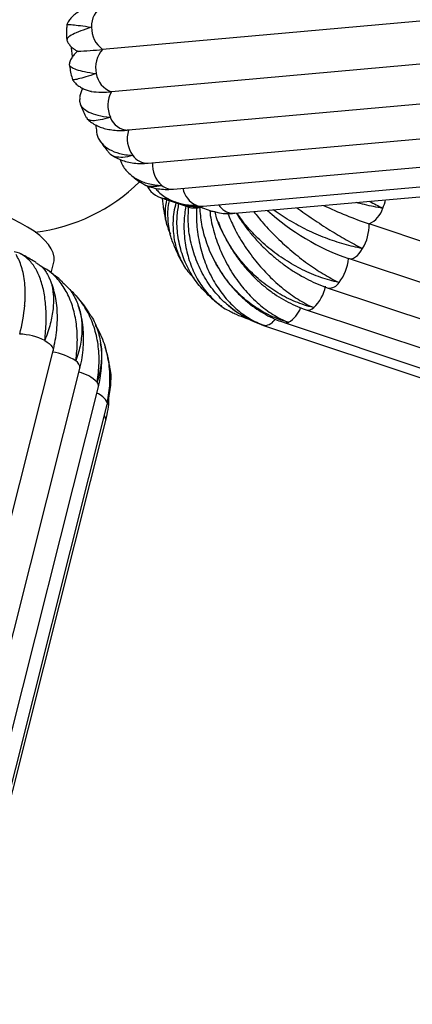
# Paper-space layout '_Isométrica' of a CAD drawing. Header units: millimetres. Extents: x -343 to 343, y -361 to 1293.
# Tile 4 of 7: x 2 to 134, y -319 to 12. Entities that reach past the tile are written whole.
import ezdxf

# ---------------------------------------------------------------- set-up
doc = ezdxf.new("R2010")
doc.units = ezdxf.units.MM

psp = doc.layouts.new('_Isométrica')

# ---------------------------------------------------------------- linework, layer by layer
at = {"color": 7, "linetype": 'Continuous', "lineweight": 25}
for p, q in [((164.46, 13.83), (29.74, 1.78)), ((17.73, 4.85), (17.9, 4.66)), ((167.42, -0.37), (32.7, -12.42)), ((173.15, -13.28), (38.43, -25.33)), ((38.43, -25.33), (38.01, -25.36)), ((45.06, -36.43), (179.78, -24.38)), ((53.56, -45.15), (188.28, -33.11)), ((63.46, -50.9), (198.19, -38.85)), ((74.1, -53.27), (208.82, -41.22)), ((49.07, -47.98), (58.5, -51.12)), ((50.2, -50.96), (49.87, -48.25)), ((70.62, -53.25), (71.67, -53.33)), ((72.17, -53.35), (74.1, -53.27)), ((303.17, -118.16), (119.14, -56.81)), ((66.57, -67.71), (67.34, -69.27)), ((296.29, -129.85), (112.25, -68.49)), ((11.44, -72.48), (11.24, -72.33)), ((12.51, -73.25), (13.4, -69.7)), ((105.4, -78.36), (289.43, -139.71)), ((98.03, -85.68), (282.06, -147.03)), ((77.83, -88.46), (78.79, -88.78)), ((83.76, -90.91), (267.79, -152.26)), ((90.65, -89.96), (274.68, -151.31)), ((-36.19, -295.51), (13.12, -99.45)), ((-27.18, -301.42), (22.14, -105.36)), ((-20.97, -307.58), (28.34, -111.52)), ((31.85, -115.53), (31.84, -113.93)), ((-18, -313.56), (31.31, -117.5)), ((-18.47, -318.95), (30.84, -122.89))]:
    psp.add_line(p, q, dxfattribs=at)
at = {"color": 8, "linetype": 'Continuous', "lineweight": 25}
for p, q in [((74.1, -53.27), (73.37, -53.28)), ((83.76, -90.91), (84.12, -90.99))]:
    psp.add_line(p, q, dxfattribs=at)
at = {"color": 7, "linetype": 'Continuous', "lineweight": 25, "flags": 128}
for points in [[(19.23, 2.69), (19.25, 2.34), (19.58, -0.62)], [(13.4, -69.7), (13.49, -69.28), (13.52, -67.97), (13.2, -66.6), (12.55, -65.17), (11.56, -63.72), (10.26, -62.24), (8.65, -60.77), (6.75, -59.32), (4.59, -57.91), (2.2, -56.54), (-0.41, -55.25), (-3.19, -54.04), (-6.12, -52.92), (-9.16, -51.92), (-12.28, -51.04), (-15.44, -50.29), (-18.61, -49.69), (-21.73, -49.23), (-24.79, -48.93), (-27.74, -48.79), (-30.55, -48.8), (-33.19, -48.98), (-35.62, -49.31)], [(112.25, -68.49), (112.79, -68.59), (113.37, -68.52), (113.97, -68.3), (114.6, -67.93), (115.22, -67.41), (115.84, -66.76), (116.43, -66), (117, -65.12)]]:
    psp.add_lwpolyline(points, dxfattribs=at)
at = {"color": 8, "linetype": 'Continuous', "lineweight": 25, "flags": 128}
for points in [[(10.32, -96.04), (11.13, -96.53), (11.82, -97.04), (12.38, -97.56), (12.79, -98.07), (13.05, -98.58), (13.16, -99.06), (13.12, -99.45)], [(31.31, -116.87), (31.34, -117.34), (31.31, -117.5)]]:
    psp.add_lwpolyline(points, dxfattribs=at)
at = {"color": 7, "linetype": 'Continuous', "lineweight": 25}
for centre, radius, start, end in [((33.84, 9.66), 7.8, 121.4575, 182.9378), ((34.85, 8.96), 8.8, 178.0355, 234.5459), ((18.15, 101), 99.89, 271.8454, 276.665), ((36.32, -4.25), 8.92, 137.456, 193.4368), ((35.21, -5.19), 7.66, 188.5573, 250.8427), ((29.69, 11.06), 23.67, 260.9181, 277.2859), ((41.16, -17.07), 9.65, 151.1877, 204.1953), ((38.47, -18.82), 6.51, 199.854, 269.6422), ((47.76, -28.14), 9.74, 163.2135, 215.8904), ((0, 0), 60, 276.8047, 314.6479), ((51.5, -40.68), 7.65, 207.2808, 270.548), ((60.77, -44.01), 7.47, 252.2815, 285.4385), ((138.84, 7.04), 80.08, 227.8687, 250.6064), ((163.05, 72.73), 136.78, 244.3806, 251.2736), ((115.82, -49.2), 8.31, 293.5873, 343.2802), ((103.8, -57.29), 15.35, 329.2902, 1.7814), ((96.83, -67.03), 15.5, 322.2869, 354.569), ((91.5, -75.23), 13.31, 313.0524, 348.8928), ((-56.4, -78.73), 60.28, 345.4533, 354.8746), ((1.57, -112.55), 18.69, 62.0511, 88.8449), ((11.05, -116.7), 16.87, 55.02, 83.7546)]:
    psp.add_arc(centre, radius, start, end, dxfattribs=at)
at = {"color": 8, "linetype": 'Continuous', "lineweight": 25}
for centre, radius, start, end in [((44.79, -30.45), 5.98, 214.5913, 272.6106), ((55.64, -37.01), 9.13, 175.5438, 229.1683), ((53.16, -39.68), 5.49, 230.555, 274.1592), ((64.47, -43.37), 7.93, 190.9409, 244.8297), ((108.29, -45.05), 16.81, 337.1102, 347.296), ((63.02, -45.77), 5.15, 248.0927, 274.9269), ((73.98, -47.05), 6.26, 212.6471, 264.3967), ((105.79, -74.54), 3.84, 264.1153, 329.1439), ((87.54, -81.88), 9.21, 299.4516, 340.0646), ((98.64, -82.96), 2.79, 257.3422, 314.2802), ((83.78, -86.49), 4.51, 274.3025, 329.1647), ((91.27, -87.96), 2.1, 252.8079, 292.473), ((19.51, -105.2), 2.63, 356.4573, 62.4433), ((19.17, -118.62), 12.27, 44.7698, 77.5599), ((26.58, -111.2), 1.79, 349.5229, 43.1836), ((25.9, -119.38), 5.96, 24.8437, 71.5578), ((28.99, -122.59), 1.87, 350.706, 43.3225)]:
    psp.add_arc(centre, radius, start, end, dxfattribs=at)
at = {"color": 7, "linetype": 'Continuous', "lineweight": 25}
for points, knots in [([(22.84, 14.94), (22.72, 14.89), (22.2, 14.68), (21.28, 14.15), (20.13, 13.32), (19.09, 12.29), (18.27, 11.24), (17.91, 10.47), (17.77, 10.17)], [0, 0, 0, 0, 0.07101, 0.295369, 0.499424, 0.692719, 0.880956, 1, 1, 1, 1]), ([(17.76, 10.15), (17.73, 9.74), (17.62, 8), (17.68, 6.25), (17.73, 4.91)], [0, 0, 0, 0, 0.235267, 1, 1, 1, 1]), ([(17.8, 10.15), (17.87, 10.18), (18, 10.23), (19.56, 10.1), (22.17, 9.79), (24.62, 9.46), (26.02, 9.26), (26.05, 9.26)], [0, 0, 0, 0, 0.215202, 0.477558, 0.732483, 0.994811, 1, 1, 1, 1]), ([(26.05, 9.26), (26.02, 9.25), (24.66, 8.81), (22.2, 7.95), (19.59, 6.78), (17.97, 5.74), (17.83, 5.19), (17.76, 4.91)], [0, 0, 0, 0, 0.005085, 0.254882, 0.511928, 0.761729, 1, 1, 1, 1]), ([(17.83, 4.62), (18.01, 4.29), (18.4, 3.58), (19.21, 2.66), (20.15, 1.87), (20.92, 1.36), (21.39, 1.16), (21.51, 1.11)], [0, 0, 0, 0, 0.215714, 0.467599, 0.703611, 0.923379, 1, 1, 1, 1]), ([(21.49, 1.24), (21.27, 1.08), (20.71, 0.66), (19.92, -0.22), (19.18, -1.38), (18.73, -2.3), (18.62, -2.83), (18.61, -2.88)], [0, 0, 0, 0, 0.161147, 0.412644, 0.683389, 0.966076, 1, 1, 1, 1]), ([(18.7, -2.9), (18.64, -3.01), (18.37, -3.43), (19.04, -4.13), (20.72, -4.97), (23.57, -5.71), (26.14, -6.13), (27.61, -6.32), (27.64, -6.32)], [0, 0, 0, 0, 0.071118, 0.29887, 0.5332561, 0.7610031, 0.9953641, 1, 1, 1, 1]), ([(18.58, -3.28), (18.63, -3.63), (18.88, -5.36), (19.3, -7.05), (19.63, -8.41)], [0, 0, 0, 0, 0.2000553, 1, 1, 1, 1]), ([(27.64, -6.32), (27.61, -6.33), (26.31, -6.76), (23.97, -7.51), (21.47, -8.21), (19.95, -8.54), (19.8, -8.45), (19.73, -8.41)], [0, 0, 0, 0, 0.005272, 0.264285, 0.530814, 0.789831, 1, 1, 1, 1]), ([(19.67, -8.45), (19.91, -8.75), (20.45, -9.47), (21.5, -10.35), (22.69, -11.14), (23.96, -11.73), (25.07, -12.11), (25.75, -12.25), (26, -12.3)], [0, 0, 0, 0, 0.131281, 0.306843, 0.485497, 0.673098, 0.878427, 1, 1, 1, 1]), ([(23.08, -11.28), (22.99, -11.45), (22.67, -12.02), (22.27, -13.11), (22.1, -14.08), (22.02, -14.54)], [0, 0, 0, 0, 0.185991, 0.621359, 1, 1, 1, 1]), ([(22.13, -14.57), (22.06, -15.05), (21.9, -16.24), (22.91, -17.83), (24.95, -19.3), (28.07, -20.39), (30.78, -20.86), (32.32, -21.02), (32.35, -21.03)], [0, 0, 0, 0, 0.144183, 0.354021, 0.56997, 0.779802, 0.995729, 1, 1, 1, 1]), ([(22.24, -16.48), (22.32, -16.7), (22.9, -18.3), (23.64, -19.83), (24.29, -21.14)], [0, 0, 0, 0, 0.1396805, 1, 1, 1, 1]), ([(32.35, -21.03), (32.32, -21.04), (31.08, -21.44), (28.82, -22.04), (26.34, -22.25), (24.8, -21.95), (24.52, -21.33), (24.41, -21.09)], [0, 0, 0, 0, 0.0055039, 0.2758968, 0.5541357, 0.8245325, 1, 1, 1, 1]), ([(24.62, -21.56), (24.98, -21.89), (25.79, -22.64), (27.26, -23.55), (28.96, -24.34), (30.83, -24.92), (32.9, -25.3), (35.22, -25.47), (36.97, -25.44), (37.96, -25.36), (38.05, -25.35)], [0, 0, 0, 0, 0.095464, 0.219544, 0.348427, 0.4856, 0.634974, 0.799933, 0.980418, 1, 1, 1, 1]), ([(27.51, -23.62), (27.51, -23.67), (27.47, -24.01), (27.51, -24.36), (27.54, -24.66)], [0, 0, 0, 0, 0.139561, 1, 1, 1, 1]), ([(27.58, -24.66), (27.67, -25.58), (27.87, -27.53), (29.43, -29.94), (31.92, -31.92), (35.38, -33.27), (38.24, -33.73), (39.83, -33.85), (39.86, -33.85)], [0, 0, 0, 0, 0.178361, 0.379818, 0.587143, 0.788596, 0.995899, 1, 1, 1, 1]), ([(28.96, -29.06), (29.76, -30.22), (30.67, -31.53), (31.72, -32.73), (31.85, -32.88)], [0, 0, 0, 0, 0.877497, 1, 1, 1, 1]), ([(39.86, -33.85), (39.84, -33.86), (38.65, -34.21), (36.43, -34.65), (33.89, -34.35), (32.36, -33.71), (31.96, -32.95), (31.9, -32.83)], [0, 0, 0, 0, 0.006304, 0.316009, 0.634701, 0.944411, 1, 1, 1, 1]), ([(32.74, -33.66), (33.14, -33.92), (34.13, -34.59), (35.91, -35.37), (38.02, -36.03), (40.29, -36.43), (42.64, -36.58), (44.26, -36.48), (45.06, -36.43)], [0, 0, 0, 0, 0.110782, 0.2790771, 0.4512556, 0.6297933, 0.8167835, 1, 1, 1, 1]), ([(35.63, -35.2), (35.77, -35.62), (36.3, -37.31), (38.17, -39.62), (41.16, -41.97), (45.01, -43.45), (48.01, -43.86), (49.64, -43.92), (49.67, -43.92)], [0, 0, 0, 0, 0.075589, 0.302245, 0.535503, 0.762153, 0.995386, 1, 1, 1, 1]), ([(39.18, -40.31), (39.7, -40.77), (40.75, -41.7), (41.89, -42.49), (42.46, -42.89)], [0, 0, 0, 0, 0.502026, 1, 1, 1, 1]), ([(49.67, -43.92), (49.65, -43.92), (48.5, -44.21), (46.32, -44.42), (43.93, -43.99), (42.86, -43.1), (42.51, -42.81)], [0, 0, 0, 0, 0.008048, 0.403439, 0.810303, 1, 1, 1, 1]), ([(43.79, -43.67), (43.96, -43.75), (44.85, -44.18), (46.58, -44.68), (48.96, -45.14), (51.3, -45.29), (52.84, -45.2), (53.56, -45.15)], [0, 0, 0, 0, 0.056944, 0.298028, 0.54055, 0.786855, 1, 1, 1, 1]), ([(47.41, -44.8), (47.77, -45.24), (49.11, -46.87), (52.09, -48.71), (56.27, -50.26), (59.41, -50.57), (61.07, -50.54), (61.1, -50.54)], [0, 0, 0, 0, 0.110723, 0.408006, 0.696869, 0.99412, 1, 1, 1, 1]), ([(51.2, -48.69), (50.99, -49.96), (50.53, -52.79), (50.98, -56.7), (52.02, -59.11), (52.49, -60.18)], [0, 0, 0, 0, 0.3115595, 0.6931876, 1, 1, 1, 1]), ([(54.12, -65), (53.57, -63.69), (52.28, -60.65), (51.65, -55.55), (51.59, -51.47), (52.14, -49.33), (52.22, -49.03)], [0, 0, 0, 0, 0.259809, 0.60728, 0.944834, 1, 1, 1, 1]), ([(53.22, -49.03), (54, -49.39), (54.92, -49.81), (55.87, -50.12), (56, -50.16)], [0, 0, 0, 0, 0.860673, 1, 1, 1, 1]), ([(119.24, -49.23), (120.75, -50.01), (122.29, -50.81), (123.74, -51.57), (123.77, -51.59)], [0, 0, 0, 0, 0.975843, 1, 1, 1, 1]), ([(50.09, -50.97), (50.14, -51.4), (50.36, -53.14), (50.74, -55.08), (51.16, -56.57), (51.22, -56.78)], [0, 0, 0, 0, 0.218159, 0.886745, 1, 1, 1, 1]), ([(54.35, -49.74), (54.09, -50.8), (53.35, -53.82), (53.28, -58.66), (54.03, -64.11), (55.89, -69.01), (58.07, -72.73), (59.91, -74.45), (60.52, -75.02)], [0, 0, 0, 0, 0.1080995, 0.3097216, 0.5057357, 0.7074382, 0.9038462, 1, 1, 1, 1]), ([(66.27, -81.73), (64.86, -80.38), (61.94, -77.6), (58.64, -72.51), (56.19, -66.81), (54.87, -60.76), (54.53, -55.04), (55.1, -51.44), (55.35, -49.92)], [0, 0, 0, 0, 0.167946, 0.347278, 0.521184, 0.700138, 0.873984, 1, 1, 1, 1]), ([(61.1, -50.54), (61.08, -50.55), (59.95, -50.76), (58.19, -50.91), (56.62, -50.28), (56.04, -50.04)], [0, 0, 0, 0, 0.012698, 0.636509, 1, 1, 1, 1]), ([(57.63, -50.84), (57.4, -52.59), (56.87, -56.53), (57.22, -62.48), (58.47, -68.53), (60.67, -74.03), (63.73, -78.95), (67.58, -82.94), (70.8, -85.46), (72.81, -86.27), (73.17, -86.42)], [0, 0, 0, 0, 0.115147, 0.25943, 0.3997, 0.544041, 0.684593, 0.829238, 0.969787, 1, 1, 1, 1]), ([(57.27, -50.52), (57.38, -50.55), (58.31, -50.8), (60.14, -50.97), (62.1, -51.01), (63.21, -50.92), (63.46, -50.9)], [0, 0, 0, 0, 0.056451, 0.466639, 0.876063, 1, 1, 1, 1]), ([(84.12, -90.99), (84.08, -90.97), (82.06, -90.33), (78.11, -88.66), (72.8, -85.2), (68.1, -80.77), (64.25, -75.6), (61.27, -69.73), (59.32, -63.45), (58.34, -57.16), (58.53, -53.05), (58.62, -51.14)], [0, 0, 0, 0, 0.002556, 0.12811, 0.257309, 0.382865, 0.512078, 0.637382, 0.766323, 0.891583, 1, 1, 1, 1]), ([(61.29, -51.36), (61.26, -53.24), (61.18, -57.4), (62.19, -63.67), (64.05, -70), (66.75, -75.79), (70.21, -80.98), (74.3, -85.31), (78.94, -88.74), (82.32, -90.35), (84.09, -90.98), (84.12, -90.99)], [0, 0, 0, 0, 0.106451, 0.235101, 0.360172, 0.488873, 0.614196, 0.743169, 0.86849, 0.997449, 1, 1, 1, 1]), ([(92.07, -89.89), (92.03, -89.88), (89.99, -89.32), (85.96, -87.81), (80.38, -84.56), (75.29, -80.33), (70.92, -75.33), (67.3, -69.62), (64.63, -63.46), (62.89, -57.23), (62.57, -53.12), (62.41, -51.2)], [0, 0, 0, 0, 0.002551, 0.127865, 0.256816, 0.382132, 0.511097, 0.636161, 0.764855, 0.889876, 1, 1, 1, 1]), ([(62.55, -50.95), (62.81, -51.1), (63.82, -51.67), (65.3, -52.25), (66.54, -52.55), (66.94, -52.64)], [0, 0, 0, 0, 0.186654, 0.740713, 1, 1, 1, 1]), ([(65.69, -52.31), (65.82, -53.41), (66.23, -56.73), (67.83, -62.16), (70.39, -68.42), (73.69, -74.19), (77.64, -79.41), (82.06, -83.83), (86.89, -87.42), (90.28, -89.17), (92.04, -89.88), (92.07, -89.89)], [0, 0, 0, 0, 0.066696, 0.20107, 0.331706, 0.466133, 0.597032, 0.731743, 0.862639, 0.997336, 1, 1, 1, 1]), ([(66.94, -52.56), (67.44, -52.72), (69.46, -53.4), (71.67, -53.39), (73.34, -53.28), (73.37, -53.28)], [0, 0, 0, 0, 0.241565, 0.985288, 1, 1, 1, 1]), ([(100.58, -84.95), (100.54, -84.94), (98.5, -84.46), (94.4, -83.12), (88.57, -80.18), (83.07, -76.32), (78.16, -71.74), (73.87, -66.47), (70.47, -60.77), (68.3, -56.1), (67.63, -53.4), (67.46, -52.72)], [0, 0, 0, 0, 0.002737, 0.137223, 0.275612, 0.4101, 0.548504, 0.682721, 0.820834, 0.955005, 1, 1, 1, 1]), ([(80.49, -52.7), (81.52, -54.01), (83.91, -57.04), (88.24, -61.54), (93.26, -66.11), (98.47, -70.18), (103.79, -73.71), (107.3, -75.64), (109.05, -76.49), (109.09, -76.51)], [0, 0, 0, 0, 0.133427, 0.307738, 0.477473, 0.652153, 0.821884, 0.996545, 1, 1, 1, 1]), ([(117, -65.12), (116.96, -65.12), (114.93, -64.75), (110.77, -63.76), (104.54, -61.66), (98.31, -58.95), (92.46, -55.73), (88.64, -53.39), (87.02, -52.11), (87.02, -52.11)], [0, 0, 0, 0, 0.00401, 0.200992, 0.403691, 0.600676, 0.803398, 0.999988, 1, 1, 1, 1]), ([(94.96, -51.4), (96.75, -52.69), (100.39, -55.3), (106, -58.92), (111.59, -62.26), (115.19, -64.2), (116.96, -65.11), (117, -65.12)], [0, 0, 0, 0, 0.244422, 0.49701, 0.742443, 0.995004, 1, 1, 1, 1]), ([(123.77, -51.59), (123.73, -51.58), (121.74, -51.24), (118.78, -50.69), (115.73, -49.88), (114.79, -49.63)], [0, 0, 0, 0, 0.013844, 0.69394, 1, 1, 1, 1]), ([(73.37, -53.28), (73.35, -53.28), (72.79, -53.35), (72.23, -53.28), (71.68, -53.2)], [0, 0, 0, 0, 0.040042, 1, 1, 1, 1]), ([(71.71, -53.21), (72.39, -54.83), (73.88, -58.43), (77.08, -63.88), (81.01, -69.33), (85.5, -74.34), (90.3, -78.67), (95.36, -82.29), (98.81, -84.15), (100.55, -84.94), (100.58, -84.95)], [0, 0, 0, 0, 0.119062, 0.263108, 0.411333, 0.555668, 0.704207, 0.848539, 0.997062, 1, 1, 1, 1]), ([(74.62, -53.22), (74.66, -53.29), (75.3, -54.4), (76.75, -56.49), (78.96, -59.44), (81.38, -62.26), (83.96, -64.94), (86.7, -67.47), (89.57, -69.82), (92.56, -71.97), (95.64, -73.92), (98.81, -75.64), (102.06, -77.16), (104.27, -77.95), (105.4, -78.36)], [0, 0, 0, 0, 0.006014, 0.095973, 0.185829, 0.275615, 0.365376, 0.455167, 0.54503, 0.635017, 0.725183, 0.815575, 0.906221, 1, 1, 1, 1]), ([(109.09, -76.51), (109.05, -76.5), (107.01, -76.07), (102.87, -74.92), (96.81, -72.37), (90.93, -69.03), (85.48, -65.06), (80.59, -60.5), (77.02, -56.5), (75.41, -53.97), (74.92, -53.19)], [0, 0, 0, 0, 0.003106, 0.1557, 0.312721, 0.465317, 0.622357, 0.774646, 0.931355, 1, 1, 1, 1]), ([(68.58, -56.23), (68.75, -56.68), (69.34, -58.29), (70.62, -60.98), (72.41, -64.26), (74.43, -67.41), (76.66, -70.4), (79.09, -73.21), (81.7, -75.83), (84.47, -78.23), (87.38, -80.39), (90.41, -82.3), (93.55, -83.93), (96.1, -85.01), (97.61, -85.53), (98.03, -85.68)], [0, 0, 0, 0, 0.032954, 0.11772, 0.202523, 0.287369, 0.372261, 0.457205, 0.542203, 0.62725, 0.712322, 0.797385, 0.882384, 0.967243, 1, 1, 1, 1]), ([(54.06, -65.02), (54.32, -65.62), (55.06, -67.34), (56.09, -69.28), (56.92, -70.57), (57.08, -70.83)], [0, 0, 0, 0, 0.30051, 0.860605, 1, 1, 1, 1]), ([(10.32, -96.04), (10.33, -96), (10.59, -93.88), (10.91, -89.69), (10.75, -83.91), (9.97, -78.67), (8.57, -74.2), (6.59, -70.53), (4.06, -67.93), (1.84, -66.49), (0.4, -66.28), (0.07, -66.24)], [0, 0, 0, 0, 0.0027527, 0.1379874, 0.2771461, 0.4123827, 0.5515574, 0.6865221, 0.8254037, 0.9603213, 1, 1, 1, 1]), ([(3.6, -84.2), (3.65, -83.71), (3.8, -82.15), (3.83, -79.63), (3.67, -76.62), (3.25, -73.83), (2.61, -71.3), (1.8, -69.07), (1.07, -67.74), (0.72, -67.11)], [0, 0, 0, 0, 0.074291, 0.238369, 0.405075, 0.574047, 0.725218, 0.868528, 1, 1, 1, 1]), ([(7.45, -69.84), (7.1, -69.62), (5.56, -68.64), (3.8, -67.67), (2.34, -66.98), (2.18, -66.9)], [0, 0, 0, 0, 0.204672, 0.914248, 1, 1, 1, 1]), ([(7.39, -69.93), (7.78, -70.12), (9.19, -70.83), (10.96, -73.01), (12.59, -76.34), (13.35, -80.5), (13.26, -85.2), (12.31, -90.4), (11.1, -94.09), (10.34, -96.01), (10.32, -96.04)], [0, 0, 0, 0, 0.057156, 0.211324, 0.369966, 0.524443, 0.683421, 0.837895, 0.996856, 1, 1, 1, 1]), ([(20.73, -102.87), (20.73, -102.83), (21.05, -100.69), (21.41, -96.44), (21.11, -90.45), (19.94, -84.87), (17.98, -79.95), (15.22, -75.79), (12.22, -72.76), (9.91, -71.54), (8.99, -71.06)], [0, 0, 0, 0, 0.003002, 0.1504812, 0.3022399, 0.4497213, 0.6014973, 0.7486822, 0.9001387, 1, 1, 1, 1]), ([(16.28, -76.31), (16.22, -76.25), (15.23, -75.32), (13.74, -74.12), (12.26, -73.07), (11.81, -72.75)], [0, 0, 0, 0, 0.045945, 0.71227, 1, 1, 1, 1]), ([(67.57, -69.73), (67.65, -69.9), (68.28, -71.17), (69.68, -73.4), (71.78, -76.38), (74.11, -79.13), (76.64, -81.67), (79.35, -83.95), (82.21, -85.97), (85.21, -87.71), (88.04, -89.03), (89.88, -89.69), (90.65, -89.96)], [0, 0, 0, 0, 0.017082, 0.130473, 0.243794, 0.357002, 0.470044, 0.582866, 0.69541, 0.80762, 0.919451, 1, 1, 1, 1]), ([(13.12, -99.45), (13.27, -98.83), (13.69, -97.07), (14.19, -94.18), (14.54, -90.81), (14.62, -87.49), (14.43, -84.26), (13.95, -81.15), (13.17, -78.2), (12.41, -76.01), (11.81, -74.87), (11.66, -74.6)], [0, 0, 0, 0, 0.068618, 0.196089, 0.324081, 0.45243, 0.58077, 0.708579, 0.835205, 0.959956, 1, 1, 1, 1]), ([(16.2, -76.39), (16.95, -77.06), (18.87, -78.75), (20.95, -82.3), (22.49, -86.84), (22.98, -91.84), (22.47, -97.21), (21.44, -100.93), (20.74, -102.83), (20.73, -102.87)], [0, 0, 0, 0, 0.114157, 0.292344, 0.465854, 0.644418, 0.817924, 0.996468, 1, 1, 1, 1]), ([(27.89, -109.97), (27.89, -109.93), (28.28, -107.8), (28.73, -103.49), (28.39, -97.3), (27.03, -91.38), (24.69, -86.05), (21.84, -81.7), (19.48, -79.57), (18.49, -78.67)], [0, 0, 0, 0, 0.003511, 0.176012, 0.353519, 0.526023, 0.70355, 0.875707, 1, 1, 1, 1]), ([(25.29, -86.73), (24.68, -85.82), (23.4, -83.94), (21.92, -82.04), (21.03, -81.09), (20.94, -80.99)], [0, 0, 0, 0, 0.454307, 0.94491, 1, 1, 1, 1]), ([(66.28, -81.72), (67.06, -82.41), (68.18, -83.38), (69.41, -84.21), (69.77, -84.45)], [0, 0, 0, 0, 0.706705, 1, 1, 1, 1]), ([(22.14, -105.36), (22.29, -104.72), (22.71, -102.94), (23.17, -100.01), (23.43, -96.59), (23.38, -93.23), (23.03, -89.94), (22.47, -87.06), (21.9, -85.33), (21.67, -84.62)], [0, 0, 0, 0, 0.0902897, 0.2511643, 0.4118741, 0.5719754, 0.73124, 0.8894592, 1, 1, 1, 1]), ([(70.95, -83.33), (71.29, -83.65), (72.45, -84.76), (74.65, -86.39), (77.5, -88.19), (80.53, -89.73), (82.67, -90.51), (83.76, -90.91)], [0, 0, 0, 0, 0.09397, 0.319334, 0.54416, 0.768564, 1, 1, 1, 1]), ([(25.19, -86.8), (25.59, -87.35), (27.03, -89.35), (28.51, -93.39), (29.52, -98.69), (29.36, -104.27), (28.52, -108.04), (27.9, -109.94), (27.89, -109.97)], [0, 0, 0, 0, 0.085952, 0.310067, 0.54071, 0.76482, 0.995438, 1, 1, 1, 1]), ([(73.14, -86.47), (73.62, -86.72), (75.13, -87.51), (76.74, -88.07), (77.83, -88.46)], [0, 0, 0, 0, 0.320797, 1, 1, 1, 1]), ([(31.31, -116.87), (31.32, -116.83), (31.79, -114.7), (32.36, -110.37), (32.12, -104), (30.69, -97.82), (29.04, -93.38), (27.57, -91.21), (27.29, -90.8)], [0, 0, 0, 0, 0.0047106, 0.2361319, 0.4742683, 0.7056929, 0.9438566, 1, 1, 1, 1]), ([(28.34, -111.52), (28.49, -110.86), (28.91, -109.08), (29.35, -106.13), (29.55, -102.7), (29.48, -99.64), (29.21, -97.76), (29.1, -97)], [0, 0, 0, 0, 0.136758, 0.371925, 0.60662, 0.840542, 1, 1, 1, 1]), ([(32.06, -104.51), (32, -104.01), (31.77, -102.35), (31.29, -100.24), (30.78, -98.67), (30.63, -98.22)], [0, 0, 0, 0, 0.2319432, 0.7768193, 1, 1, 1, 1]), ([(32.03, -104.51), (32.09, -104.8), (32.6, -106.94), (32.46, -111.1), (31.86, -114.92), (31.32, -116.83), (31.31, -116.87)], [0, 0, 0, 0, 0.069639, 0.523607, 0.990759, 1, 1, 1, 1]), ([(31.31, -117.5), (31.46, -116.83), (31.88, -115.04), (32.24, -112.84), (32.31, -111.31), (32.32, -110.92)], [0, 0, 0, 0, 0.307131, 0.826504, 1, 1, 1, 1]), ([(30.84, -122.89), (30.99, -122.23), (31.41, -120.44), (31.8, -117.97), (31.87, -116.17), (31.9, -115.52)], [0, 0, 0, 0, 0.274505, 0.738705, 1, 1, 1, 1])]:
    psp.add_open_spline(points, degree=3, knots=knots, dxfattribs=at)

doc.saveas('drawing.dxf')
